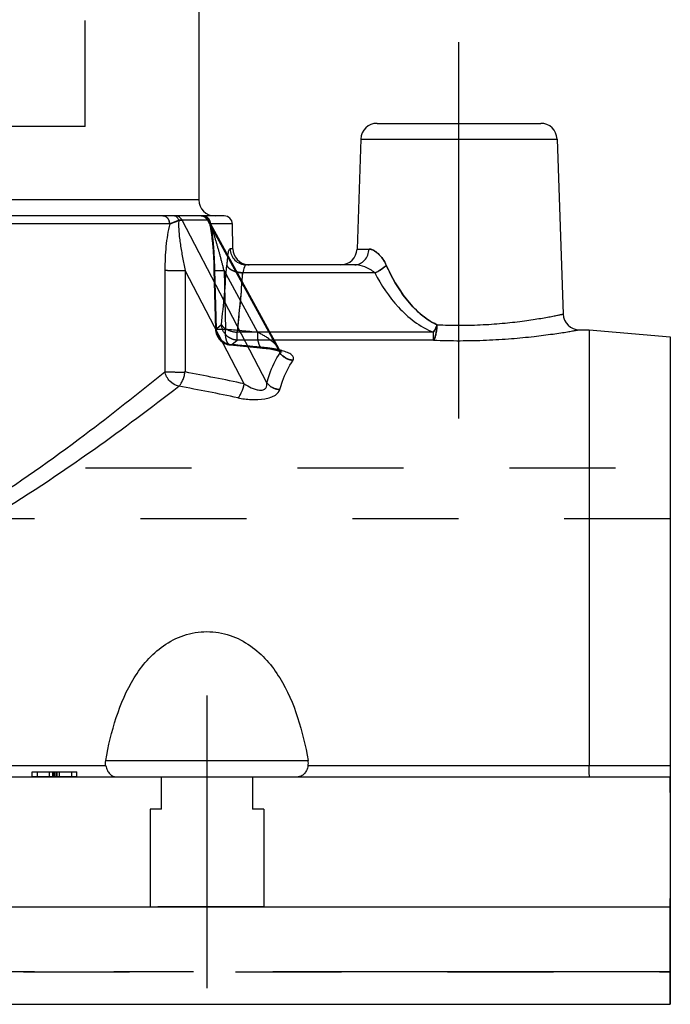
# Model space of a CAD drawing. Header units: millimetres. Extents: x 441 to 559, y 432 to 569.
# Tile 4 of 15: x 519 to 559, y 450 to 511. Entities that reach past the tile are written whole.
import ezdxf

# ---------------------------------------------------------------- set-up
doc = ezdxf.new("R2010")
doc.units = ezdxf.units.MM
doc.header["$LTSCALE"] = 65.185185
doc.linetypes.add('CENTER', pattern=[0.6, 0.375, -0.075, 0.075, -0.075])
doc.linetypes.add('HIDDEN', pattern=[0.2, 0.1, -0.1])
for name, color, linetype in [('FASEN', 7, 'CONTINUOUS'), ('KOERPER', 7, 'CONTINUOUS'), ('KONST.EL_MIT_GEO', 7, 'CONTINUOUS'), ('KURVEN', 7, 'CONTINUOUS')]:
    doc.layers.add(name, color=color, linetype=linetype)

msp = doc.modelspace()

# ---------------------------------------------------------------- linework, layer by layer
at = {"layer": 'FASEN', "color": 7, "linetype": 'Continuous'}
msp.add_line((554, 492), (559, 491.563), dxfattribs=at)
at = {"layer": 'KOERPER', "color": 2, "linetype": 'CENTER'}
for p, q in [((546, 486.542), (546, 509.7)), ((559, 452.5), (441, 452.5))]:
    msp.add_line(p, q, dxfattribs=at)
at = {"layer": 'KOERPER', "color": 7, "linetype": 'Continuous'}
for p, q in [((553.409, 492), (554, 492)), ((441, 464.5), (559, 464.5)), ((559, 464.5), (559, 450.5)), ((441, 456.5), (559, 456.5)), ((441, 450.5), (559, 450.5))]:
    msp.add_line(p, q, dxfattribs=at)
at = {"layer": 'KOERPER', "color": 8, "linetype": 'HIDDEN'}
for p, q in [((510, 483.5), (559, 483.5)), ((559, 483.5), (559, 480.375)), ((559, 480.375), (441, 480.375)), ((527.7, 462.5), (527.7, 464.5)), ((533.3, 464.5), (533.3, 462.5)), ((527.7, 462.5), (527, 462.5)), ((527, 462.5), (527, 456.5)), ((534, 462.5), (533.3, 462.5)), ((534, 462.5), (534, 456.5))]:
    msp.add_line(p, q, dxfattribs=at)
at = {"layer": 'KONST.EL_MIT_GEO', "color": 8, "linetype": 'HIDDEN'}
for p, q in [((523, 504.5), (523, 535)), ((523, 504.5), (477, 504.5)), ((530.599, 498.739), (530.599, 498.74)), ((530.711, 498.288), (530.721, 498.234)), ((530.72, 498.238), (530.73, 498.183)), ((530.729, 498.187), (530.739, 498.13)), ((530.738, 498.135), (530.747, 498.076)), ((530.747, 498.081), (530.756, 498.021)), ((530.755, 498.026), (530.764, 497.964)), ((530.764, 497.97), (530.772, 497.906)), ((530.772, 497.912), (530.781, 497.847)), ((530.78, 497.853), (530.788, 497.787)), ((530.788, 497.793), (530.796, 497.725)), ((530.795, 497.731), (530.804, 497.662)), ((530.803, 497.669), (530.811, 497.597)), ((530.81, 497.604), (530.818, 497.531)), ((530.818, 497.539), (530.825, 497.464)), ((530.825, 497.472), (530.839, 497.333)), ((530.832, 497.395), (530.846, 497.252)), ((530.845, 497.261), (530.858, 497.113)), ((530.853, 497.179), (530.865, 497.028)), ((530.864, 497.037), (530.877, 496.871)), ((530.876, 496.882), (530.888, 496.71)), ((530.887, 496.721), (530.898, 496.544)), ((530.897, 496.556), (530.907, 496.374)), ((530.906, 496.386), (530.915, 496.2)), ((530.915, 496.213), (530.923, 496.022)), ((530.922, 496.036), (530.929, 495.841)), ((530.928, 495.855), (530.934, 495.656)), ((530.934, 495.672), (531.027, 492.035)), ((530.97, 495.665), (531.061, 492.043)), ((531.061, 492.043), (530.97, 495.665)), ((533.634, 491.837), (531.551, 495.647)), ((531.551, 495.647), (531.644, 492.026)), ((531.061, 492.043), (531.121, 492.094)), ((531.121, 492.094), (531.394, 492.325)), ((532.026, 491.084), (532.369, 491.359)), ((532.026, 491.084), (532.369, 491.359)), ((534.37, 491.843), (532.369, 491.843)), ((532.369, 491.359), (532.369, 491.843)), ((534.634, 491.359), (532.369, 491.359)), ((531.937, 491.064), (532.551, 491.008)), ((532.551, 491.008), (533.579, 490.911)), ((533.579, 490.911), (533.918, 490.877)), ((534.017, 490.9), (533.921, 490.909)), ((534.653, 490.765), (534.735, 490.746)), ((534.96, 490.768), (534.929, 490.819)), ((534.93, 490.819), (534.929, 490.819)), ((534.935, 490.808), (534.93, 490.819)), ((535.09, 490.627), (535.093, 490.626)), ((520.069, 464.5), (520.069, 464.8)), ((520.807, 464.5), (520.807, 464.8)), ((521.018, 464.5), (521.018, 464.8)), ((521.084, 464.5), (521.084, 464.8)), ((521.125, 464.5), (521.125, 464.8)), ((521.221, 464.5), (521.221, 464.8)), ((521.23, 464.5), (521.23, 464.8)), ((521.29, 464.5), (521.29, 464.8)), ((521.437, 464.5), (521.437, 464.8)), ((522.182, 464.5), (522.182, 464.8)), ((441, 464.5), (559, 464.5)), ((559, 450.5), (559, 464.5)), ((534, 456.5), (527, 456.5)), ((441, 452.5), (559, 452.5)), ((441, 450.5), (559, 450.5))]:
    msp.add_line(p, q, dxfattribs=at)
at = {"layer": 'KONST.EL_MIT_GEO', "color": 7, "linetype": 'Continuous'}
for p, q in [((530, 525), (530, 500)), ((540.966, 504.7), (551.034, 504.7)), ((539.966, 503.735), (539.73, 496.965)), ((539.966, 503.735), (552.034, 503.735)), ((552.034, 503.735), (552.41, 492.965)), ((530, 500), (470, 500)), ((531.567, 499), (468.434, 499)), ((530.527, 498.75), (528.976, 498.75)), ((534.187, 488.73), (528.976, 498.75)), ((530.527, 498.75), (534.994, 490.579)), ((530.598, 498.74), (534.927, 490.823)), ((528.216, 498.509), (514.979, 498.509)), ((532.067, 498.509), (530.726, 498.509)), ((532.094, 496.983), (532.067, 498.509)), ((532.094, 496.983), (531.922, 496.983)), ((539.73, 496.965), (540.468, 496.965)), ((532.792, 488.674), (529.166, 495.647)), ((539.587, 496), (532.916, 496)), ((540.825, 495.5), (532.707, 495.5)), ((554, 492), (554, 465.179)), ((544.438, 491.843), (534.37, 491.843)), ((544.438, 491.359), (534.634, 491.359)), ((544.438, 491.359), (544.438, 491.843)), ((559, 491.562), (559, 464.5)), ((534.933, 490.812), (534.929, 490.819)), ((534.93, 490.819), (534.929, 490.819)), ((524.275, 465.5), (536.725, 465.5)), ((524.278, 465.179), (475.722, 465.179)), ((519.75, 464.8), (522.5, 464.8)), ((519.75, 464.5), (519.75, 464.8)), ((522.5, 464.5), (522.5, 464.8)), ((554, 465.179), (536.722, 465.179)), ((559, 465.177), (554, 465.181))]:
    msp.add_line(p, q, dxfattribs=at)
at = {"layer": 'KONST.EL_MIT_GEO', "color": 2, "linetype": 'CENTER'}
msp.add_line((530.5, 469.5), (530.5, 451.5), dxfattribs=at)
at = {"layer": 'KONST.EL_MIT_GEO', "color": 7, "linetype": 'Continuous'}
for points in [[(530.279, 498.985), (530.22, 498.996), (530.16, 499)], [(530.392, 498.943), (530.337, 498.968), (530.279, 498.985)], [(530.534, 498.832), (530.491, 498.874), (530.444, 498.912), (530.392, 498.943)], [(530.599, 498.74), (530.571, 498.784), (530.534, 498.832)], [(535.081, 490.632), (535.09, 490.627), (535.093, 490.626), (535.086, 490.63), (535.072, 490.641), (535.05, 490.66), (535.024, 490.687), (534.994, 490.722), (534.963, 490.764), (534.933, 490.812)]]:
    msp.add_lwpolyline(points, dxfattribs=at)
at = {"layer": 'KONST.EL_MIT_GEO', "color": 8, "linetype": 'HIDDEN'}
for points in [[(530.629, 498.641), (530.634, 498.625), (530.644, 498.59), (530.654, 498.553), (530.663, 498.513), (530.673, 498.472), (530.683, 498.428), (530.692, 498.383), (530.702, 498.336), (530.711, 498.288)], [(533.918, 490.877), (534.013, 490.867), (534.135, 490.853), (534.252, 490.837), (534.362, 490.82), (534.466, 490.803)], [(534.467, 490.803), (534.563, 490.784), (534.653, 490.765)], [(534.735, 490.746), (534.81, 490.727), (534.876, 490.708), (534.934, 490.69), (534.984, 490.673), (535.025, 490.657), (535.056, 490.644), (535.077, 490.634), (535.081, 490.632)], [(535.049, 490.661), (535.022, 490.689), (534.991, 490.725), (534.96, 490.768)]]:
    msp.add_lwpolyline(points, dxfattribs=at)
at = {"layer": 'KONST.EL_MIT_GEO', "color": 7, "linetype": 'Continuous'}
for centre, radius, start, end in [((540.966, 503.7), 1, 90, 178), ((551.034, 503.7), 1, 2, 90), ((531, 500), 1, 180, 270), ((528.476, 498.758), 0.242, 80.13075, 89.94787), ((530.127, 498.579), 0.421, 86.85096, 89.99561), ((530.113, 498.542), 0.461, 47.68969, 61.40021), ((530.246, 498.535), 0.465, 66.92512, 74.59388), ((530.083, 498.513), 0.503, 28.07999, 34.55839), ((530.229, 498.512), 0.494, 36.88097, 44.25626), ((530.221, 498.506), 0.504, 29.62122, 36.88376), ((531.567, 498.5), 0.5, 1.00002, 90.0013), ((533.094, 497), 1, 181, 265.05556), ((538.731, 497), 1, 270, 358), ((428.838, 503.113), 104.147, 355.50972, 355.80786), ((553.409, 493), 1, 181.99993, 270.00018), ((534.247, 490.446), 0.777, 27.7197, 28.61827), ((534.019, 486.739), 4.122, 74.43749, 76.59663), ((496.644, 317.737), 174.717, 78.05969, 79.27521), ((496.326, 312.86), 178.637, 78.3464, 79.53415)]:
    msp.add_arc(centre, radius, start, end, dxfattribs=at)
at = {"layer": 'KONST.EL_MIT_GEO', "color": 8, "linetype": 'HIDDEN'}
for centre, radius, start, end in [((530.15, 498.5), 0.5, 16.42856, 90), ((530.162, 498.501), 0.497, 28.5439, 89.9799), ((432.575, 502.975), 99.391, 353.84908, 355.96574), ((533.094, 497), 1, 265.05556, 270), ((436.44, 502.534), 96.523, 353.64096, 355.82117), ((437.644, 502.42), 95.314, 353.62875, 355.51084), ((532.026, 492.06), 1, 181.4596, 264.89862), ((511.263, 265.721), 227.22, 84.34974, 84.85392), ((532.09, 492.107), 1.025, 255.5854, 266.4377), ((511.65, 259.101), 232.876, 84.51204, 84.9803), ((511.655, 259.154), 232.823, 84.48839, 84.98033), ((533.646, 485.084), 5.819, 78.10149, 79.64971), ((533.82, 485.914), 4.971, 76.57659, 78.10057)]:
    msp.add_arc(centre, radius, start, end, dxfattribs=at)
for points, knots in [([(528.216, 498.509), (528.214, 498.633), (528.146, 498.825), (527.951, 498.973), (527.833, 499), (527.776, 499)], [0, 0, 0, 0, 0.516748, 0.762828, 1, 1, 1, 1]), ([(528.216, 498.509), (528.257, 498.526), (528.446, 498.6), (528.638, 498.671), (528.781, 498.739)], [0, 0, 0, 0, 0.218168, 1, 1, 1, 1]), ([(528.781, 498.739), (528.801, 498.741), (528.866, 498.747), (528.931, 498.752), (528.976, 498.75)], [0, 0, 0, 0, 0.300882, 1, 1, 1, 1]), ([(530.527, 498.75), (530.488, 498.823), (530.373, 498.951), (530.207, 499), (530.127, 499)], [0, 0, 0, 0, 0.508859, 1, 1, 1, 1]), ([(530.726, 498.509), (530.723, 498.634), (530.624, 498.891), (530.368, 499), (530.247, 499)], [0, 0, 0, 0, 0.507489, 1, 1, 1, 1]), ([(530.527, 498.75), (530.544, 498.751), (530.566, 498.75), (530.595, 498.747), (530.599, 498.74)], [0, 0, 0, 0, 0.685545, 1, 1, 1, 1]), ([(530.629, 498.641), (530.627, 498.649), (530.618, 498.682), (530.61, 498.715), (530.599, 498.739)], [0, 0, 0, 0, 0.236055, 1, 1, 1, 1]), ([(531.551, 495.647), (531.485, 495.914), (531.347, 496.448), (531.127, 497.241), (530.929, 497.893), (530.753, 498.392), (530.657, 498.63), (530.599, 498.739)], [0, 0, 0, 0, 0.255089, 0.510115, 0.762763, 0.885759, 1, 1, 1, 1]), ([(530.599, 498.739), (530.607, 498.724), (530.639, 498.66), (530.668, 498.595), (530.689, 498.545)], [0, 0, 0, 0, 0.238228, 1, 1, 1, 1]), ([(530.599, 498.739), (530.603, 498.731), (530.616, 498.699), (530.622, 498.665), (530.629, 498.641)], [0, 0, 0, 0, 0.26654, 1, 1, 1, 1]), ([(530.629, 498.641), (530.637, 498.617), (530.658, 498.564), (530.701, 498.526), (530.726, 498.509)], [0, 0, 0, 0, 0.463541, 1, 1, 1, 1]), ([(530.726, 498.509), (530.812, 498.054), (530.911, 497.105), (530.957, 496.154), (530.97, 495.665)], [0, 0, 0, 0, 0.485686, 1, 1, 1, 1]), ([(541.533, 495.965), (541.468, 496.108), (541.32, 496.367), (541.049, 496.681), (540.77, 496.895), (540.562, 496.965), (540.468, 496.965)], [0, 0, 0, 0, 0.309957, 0.584209, 0.815074, 1, 1, 1, 1]), ([(531.784, 496.572), (531.775, 496.513), (531.748, 496.317), (531.729, 496.12), (531.72, 495.982)], [0, 0, 0, 0, 0.303742, 1, 1, 1, 1]), ([(527.914, 495.665), (528.095, 495.652), (528.513, 495.645), (528.93, 495.644), (529.166, 495.647)], [0, 0, 0, 0, 0.435315, 1, 1, 1, 1]), ([(530.97, 495.665), (530.961, 495.663), (530.952, 495.661), (530.934, 495.66), (530.934, 495.656)], [0, 0, 0, 0, 0.734568, 1, 1, 1, 1]), ([(530.97, 495.665), (530.961, 495.663), (530.952, 495.661), (530.934, 495.66), (530.934, 495.656)], [0, 0, 0, 0, 0.734569, 1, 1, 1, 1]), ([(530.934, 495.656), (530.934, 495.653), (530.956, 495.653), (530.981, 495.648), (531.038, 495.647), (531.108, 495.645), (531.199, 495.645), (531.348, 495.645), (531.468, 495.646), (531.551, 495.647)], [0, 0, 0, 0, 0.018645, 0.071128, 0.156981, 0.274298, 0.420664, 0.59301, 1, 1, 1, 1]), ([(531.72, 495.983), (531.739, 495.916), (531.838, 495.781), (532.066, 495.64), (532.366, 495.538), (532.59, 495.506), (532.707, 495.5)], [0, 0, 0, 0, 0.180229, 0.413445, 0.693994, 1, 1, 1, 1]), ([(532.34, 495.555), (532.194, 495.592), (531.951, 495.681), (531.749, 495.879), (531.72, 495.983)], [0, 0, 0, 0, 0.583294, 1, 1, 1, 1]), ([(540.825, 495.5), (540.962, 495.554), (541.215, 495.686), (541.44, 495.865), (541.533, 495.965)], [0, 0, 0, 0, 0.518841, 1, 1, 1, 1]), ([(544.648, 492.308), (543.899, 492.651), (542.656, 493.812), (541.862, 495.235), (541.533, 495.965)], [0, 0, 0, 0, 0.507227, 1, 1, 1, 1]), ([(531.027, 492.035), (531.026, 492.038), (531.044, 492.039), (531.052, 492.042), (531.061, 492.043)], [0, 0, 0, 0, 0.265166, 1, 1, 1, 1]), ([(531.027, 492.035), (531.027, 492.038), (531.044, 492.039), (531.052, 492.042), (531.061, 492.043)], [0, 0, 0, 0, 0.265738, 1, 1, 1, 1]), ([(531.644, 492.026), (531.56, 492.024), (531.44, 492.023), (531.291, 492.023), (531.201, 492.024), (531.13, 492.026), (531.074, 492.026), (531.049, 492.032), (531.027, 492.031), (531.027, 492.035)], [0, 0, 0, 0, 0.407015, 0.579309, 0.725687, 0.843064, 0.928854, 0.981346, 1, 1, 1, 1]), ([(531.644, 492.026), (531.56, 492.024), (531.44, 492.023), (531.291, 492.023), (531.201, 492.024), (531.13, 492.026), (531.074, 492.026), (531.049, 492.032), (531.027, 492.031), (531.027, 492.035)], [0, 0, 0, 0, 0.406986, 0.57933, 0.725694, 0.843012, 0.928864, 0.98135, 1, 1, 1, 1]), ([(531.061, 492.043), (531.091, 492.068), (531.202, 492.162), (531.312, 492.256), (531.394, 492.325)], [0, 0, 0, 0, 0.265709, 1, 1, 1, 1]), ([(531.061, 492.043), (531.07, 491.92), (531.134, 491.676), (531.352, 491.367), (531.661, 491.151), (531.905, 491.091), (532.026, 491.084)], [0, 0, 0, 0, 0.249664, 0.501806, 0.752882, 1, 1, 1, 1]), ([(532.369, 491.359), (532.246, 491.365), (531.997, 491.422), (531.582, 491.704), (531.405, 492.08), (531.394, 492.325)], [0, 0, 0, 0, 0.250051, 0.50295, 1, 1, 1, 1]), ([(531.394, 492.325), (531.419, 492.26), (531.523, 492.132), (531.845, 491.933), (532.153, 491.861), (532.369, 491.843)], [0, 0, 0, 0, 0.185617, 0.422202, 1, 1, 1, 1]), ([(531.937, 491.064), (531.885, 491.069), (531.807, 491.13), (531.743, 491.241), (531.679, 491.413), (531.638, 491.679), (531.634, 491.905), (531.644, 492.026)], [0, 0, 0, 0, 0.146233, 0.245645, 0.365538, 0.659036, 1, 1, 1, 1]), ([(544.438, 491.359), (544.455, 491.369), (544.483, 491.408), (544.512, 491.481), (544.547, 491.576), (544.588, 491.743), (544.627, 491.989), (544.642, 492.197), (544.648, 492.308)], [0, 0, 0, 0, 0.059113, 0.138362, 0.241559, 0.36549, 0.662907, 1, 1, 1, 1]), ([(544.648, 492.308), (544.632, 492.267), (544.569, 492.109), (544.497, 491.954), (544.438, 491.843)], [0, 0, 0, 0, 0.258495, 1, 1, 1, 1]), ([(533.918, 490.877), (533.867, 490.882), (533.79, 490.943), (533.727, 491.055), (533.665, 491.227), (533.625, 491.492), (533.626, 491.717), (533.634, 491.837)], [0, 0, 0, 0, 0.145975, 0.245377, 0.365213, 0.65881, 1, 1, 1, 1]), ([(534.929, 490.819), (534.874, 490.921), (534.712, 491.116), (534.29, 491.477), (533.908, 491.702), (533.634, 491.837)], [0, 0, 0, 0, 0.209121, 0.449894, 1, 1, 1, 1]), ([(534.017, 490.9), (534.009, 490.896), (533.978, 490.881), (533.943, 490.875), (533.918, 490.877)], [0, 0, 0, 0, 0.269385, 1, 1, 1, 1]), ([(535.125, 490.71), (535.016, 490.74), (534.783, 490.794), (534.413, 490.856), (534.153, 490.887), (534.017, 490.9)], [0, 0, 0, 0, 0.300733, 0.636239, 1, 1, 1, 1]), ([(534.691, 490.808), (534.638, 490.818), (534.414, 490.856), (534.189, 490.884), (534.017, 490.9)], [0, 0, 0, 0, 0.237229, 1, 1, 1, 1]), ([(534.994, 490.579), (535.084, 490.45), (535.325, 490.23), (535.638, 490.136), (535.794, 490.126)], [0, 0, 0, 0, 0.501222, 1, 1, 1, 1]), ([(527.909, 489.419), (528.091, 489.407), (528.507, 489.4), (528.923, 489.399), (529.158, 489.402)], [0, 0, 0, 0, 0.436268, 1, 1, 1, 1]), ([(534.187, 488.73), (534.28, 488.61), (534.527, 488.41), (534.833, 488.33), (534.987, 488.323)], [0, 0, 0, 0, 0.495168, 1, 1, 1, 1])]:
    msp.add_open_spline(points, degree=3, knots=knots, dxfattribs=at)
at = {"layer": 'KONST.EL_MIT_GEO', "color": 7, "linetype": 'Continuous'}
for points, knots in [([(528.216, 498.509), (528.214, 498.633), (528.146, 498.825), (527.951, 498.973), (527.833, 499), (527.776, 499)], [0, 0, 0, 0, 0.516754, 0.762832, 1, 1, 1, 1]), ([(528.781, 498.739), (528.733, 498.716), (528.546, 498.634), (528.354, 498.567), (528.216, 498.509)], [0, 0, 0, 0, 0.26504, 1, 1, 1, 1]), ([(528.781, 498.739), (528.757, 498.803), (528.692, 498.917), (528.575, 498.986), (528.517, 498.996)], [0, 0, 0, 0, 0.542122, 1, 1, 1, 1]), ([(528.976, 498.75), (528.937, 498.823), (528.823, 498.951), (528.657, 499), (528.576, 499)], [0, 0, 0, 0, 0.508862, 1, 1, 1, 1]), ([(528.781, 498.739), (528.759, 498.628), (528.753, 498.387), (528.771, 498.02), (528.811, 497.634), (528.882, 497.107), (528.996, 496.443), (529.106, 495.913), (529.166, 495.647)], [0, 0, 0, 0, 0.108735, 0.228889, 0.353535, 0.480586, 0.738729, 1, 1, 1, 1]), ([(528.976, 498.75), (528.964, 498.75), (528.898, 498.75), (528.833, 498.744), (528.781, 498.739)], [0, 0, 0, 0, 0.196925, 1, 1, 1, 1]), ([(530.599, 498.74), (530.595, 498.747), (530.566, 498.75), (530.544, 498.751), (530.527, 498.75)], [0, 0, 0, 0, 0.314455, 1, 1, 1, 1]), ([(528.216, 498.509), (528.156, 498.289), (528.063, 497.832), (527.944, 496.883), (527.914, 496.154), (527.914, 495.665)], [0, 0, 0, 0, 0.238069, 0.487601, 1, 1, 1, 1]), ([(531.784, 496.572), (531.794, 496.63), (531.812, 496.732), (531.847, 496.863), (531.875, 496.942), (531.907, 496.983), (531.922, 496.983)], [0, 0, 0, 0, 0.40331, 0.706104, 0.902229, 1, 1, 1, 1]), ([(531.922, 496.983), (531.924, 496.854), (531.979, 496.595), (532.201, 496.269), (532.529, 496.051), (532.788, 496), (532.916, 496)], [0, 0, 0, 0, 0.250638, 0.500872, 0.750597, 1, 1, 1, 1]), ([(539.587, 496), (539.699, 496), (539.932, 496.052), (540.221, 496.27), (540.415, 496.589), (540.464, 496.839), (540.468, 496.965)], [0, 0, 0, 0, 0.235693, 0.479843, 0.735713, 1, 1, 1, 1]), ([(540.468, 496.965), (540.562, 496.965), (540.77, 496.895), (541.172, 496.586), (541.412, 496.233), (541.533, 495.965)], [0, 0, 0, 0, 0.185441, 0.416953, 1, 1, 1, 1]), ([(527.914, 495.665), (528.095, 495.652), (528.513, 495.645), (528.93, 495.644), (529.166, 495.647)], [0, 0, 0, 0, 0.435314, 1, 1, 1, 1]), ([(532.707, 495.5), (532.614, 495.505), (532.49, 495.521), (532.369, 495.548), (532.34, 495.555)], [0, 0, 0, 0, 0.75465, 1, 1, 1, 1]), ([(532.916, 496), (532.894, 496), (532.842, 495.955), (532.763, 495.79), (532.726, 495.625), (532.707, 495.5)], [0, 0, 0, 0, 0.117837, 0.322861, 1, 1, 1, 1]), ([(540.825, 495.5), (540.652, 495.664), (540.246, 495.887), (539.799, 496), (539.587, 496)], [0, 0, 0, 0, 0.528784, 1, 1, 1, 1]), ([(541.533, 495.965), (541.44, 495.865), (541.215, 495.686), (540.962, 495.554), (540.825, 495.5)], [0, 0, 0, 0, 0.481152, 1, 1, 1, 1]), ([(541.533, 495.965), (541.862, 495.235), (542.656, 493.812), (543.899, 492.652), (544.648, 492.308)], [0, 0, 0, 0, 0.492771, 1, 1, 1, 1]), ([(540.825, 495.5), (541.221, 494.746), (541.945, 493.653), (543.233, 492.463), (544.017, 492.01), (544.438, 491.843)], [0, 0, 0, 0, 0.487981, 0.740134, 1, 1, 1, 1]), ([(544.648, 492.308), (545.122, 492.286), (546.071, 492.266), (547.469, 492.303), (548.79, 492.399), (549.813, 492.517), (550.544, 492.623), (551.013, 492.698), (551.42, 492.769), (551.761, 492.833), (552.001, 492.88), (552.156, 492.912), (552.245, 492.93), (552.314, 492.946), (552.364, 492.954), (552.392, 492.964), (552.407, 492.963), (552.41, 492.965)], [0, 0, 0, 0, 0.182412, 0.364348, 0.536764, 0.691296, 0.759519, 0.82059, 0.873745, 0.918294, 0.953634, 0.967688, 0.979261, 0.988308, 0.994795, 0.998697, 1, 1, 1, 1]), ([(544.648, 492.308), (544.647, 492.197), (544.624, 491.99), (544.583, 491.709), (544.526, 491.501), (544.472, 491.388), (544.438, 491.359)], [0, 0, 0, 0, 0.33763, 0.63544, 0.862488, 1, 1, 1, 1]), ([(544.438, 491.843), (544.456, 491.879), (544.504, 491.972), (544.574, 492.127), (544.626, 492.246), (544.648, 492.308)], [0, 0, 0, 0, 0.237295, 0.61307, 1, 1, 1, 1]), ([(544.438, 491.359), (544.98, 491.338), (546.065, 491.318), (547.664, 491.353), (549.183, 491.445), (550.548, 491.577), (551.558, 491.705), (552.24, 491.805), (552.641, 491.869), (552.96, 491.921), (553.19, 491.963), (553.331, 491.983), (553.393, 491.999), (553.409, 492)], [0, 0, 0, 0, 0.180635, 0.360919, 0.532451, 0.687154, 0.817497, 0.871361, 0.916636, 0.95264, 0.978798, 0.994676, 1, 1, 1, 1]), ([(534.994, 490.579), (534.996, 490.597), (534.994, 490.677), (534.964, 490.754), (534.935, 490.808)], [0, 0, 0, 0, 0.233024, 1, 1, 1, 1]), ([(535.794, 490.126), (535.812, 490.152), (535.838, 490.207), (535.832, 490.3), (535.784, 490.384), (535.667, 490.494), (535.443, 490.611), (535.24, 490.678), (535.125, 490.71)], [0, 0, 0, 0, 0.091025, 0.173598, 0.263576, 0.370502, 0.645359, 1, 1, 1, 1]), ([(534.187, 488.73), (534.234, 488.905), (534.429, 489.55), (534.72, 490.17), (534.994, 490.579)], [0, 0, 0, 0, 0.269003, 1, 1, 1, 1]), ([(534.987, 488.323), (535.034, 488.494), (535.23, 489.124), (535.521, 489.729), (535.794, 490.126)], [0, 0, 0, 0, 0.268533, 1, 1, 1, 1]), ([(535.794, 490.126), (535.638, 490.136), (535.325, 490.23), (535.084, 490.45), (534.994, 490.579)], [0, 0, 0, 0, 0.498778, 1, 1, 1, 1]), ([(516.726, 481.189), (518.869, 482.543), (522.654, 485.223), (526.287, 488.095), (527.909, 489.419)], [0, 0, 0, 0, 0.547642, 1, 1, 1, 1]), ([(527.909, 489.419), (528.091, 489.407), (528.507, 489.4), (528.923, 489.399), (529.158, 489.402)], [0, 0, 0, 0, 0.43626, 1, 1, 1, 1]), ([(528.775, 488.525), (528.567, 488.567), (528.269, 488.751), (528.01, 489.102), (527.933, 489.313), (527.909, 489.419)], [0, 0, 0, 0, 0.490741, 0.748409, 1, 1, 1, 1]), ([(528.775, 488.525), (528.823, 488.564), (528.908, 488.678), (529.013, 488.881), (529.101, 489.129), (529.14, 489.309), (529.158, 489.402)], [0, 0, 0, 0, 0.191279, 0.431095, 0.706704, 1, 1, 1, 1]), ([(517.009, 480.358), (519.26, 481.693), (523.239, 484.347), (527.066, 487.205), (528.775, 488.525)], [0, 0, 0, 0, 0.547908, 1, 1, 1, 1]), ([(532.41, 487.814), (532.455, 487.857), (532.54, 487.969), (532.686, 488.251), (532.758, 488.498), (532.792, 488.674)], [0, 0, 0, 0, 0.195993, 0.437233, 1, 1, 1, 1]), ([(532.41, 487.814), (532.676, 487.759), (533.224, 487.685), (533.906, 487.706), (534.406, 487.829), (534.75, 487.982), (534.949, 488.181), (534.987, 488.323)], [0, 0, 0, 0, 0.292929, 0.592377, 0.728038, 0.8419, 1, 1, 1, 1]), ([(532.792, 488.674), (532.932, 488.585), (533.153, 488.461), (533.468, 488.336), (533.715, 488.279), (533.952, 488.28), (534.135, 488.392), (534.199, 488.564), (534.195, 488.675), (534.187, 488.73)], [0, 0, 0, 0, 0.279853, 0.424439, 0.570117, 0.705963, 0.814101, 0.906917, 1, 1, 1, 1]), ([(534.987, 488.323), (534.833, 488.33), (534.527, 488.41), (534.28, 488.61), (534.187, 488.73)], [0, 0, 0, 0, 0.504832, 1, 1, 1, 1]), ([(524.275, 465.5), (524.435, 466.393), (524.841, 468.148), (525.728, 470.233), (526.787, 471.686), (527.806, 472.613), (529.066, 473.268), (530.5, 473.51), (531.934, 473.268), (533.194, 472.613), (534.213, 471.686), (535.272, 470.233), (536.159, 468.148), (536.565, 466.393), (536.725, 465.5)], [0, 0, 0, 0, 0.124497, 0.246631, 0.307799, 0.369956, 0.434029, 0.5, 0.565972, 0.630045, 0.692202, 0.75337, 0.875503, 1, 1, 1, 1]), ([(524.278, 465.179), (524.299, 465.078), (524.358, 464.895), (524.504, 464.671), (524.689, 464.531), (524.83, 464.5), (524.896, 464.5)], [0, 0, 0, 0, 0.313818, 0.577671, 0.799246, 1, 1, 1, 1]), ([(536.722, 465.179), (536.701, 465.078), (536.642, 464.895), (536.496, 464.671), (536.311, 464.531), (536.17, 464.5), (536.104, 464.5)], [0, 0, 0, 0, 0.313818, 0.577671, 0.799246, 1, 1, 1, 1]), ([(554.044, 464.5), (554.039, 464.5), (554.034, 464.523), (554.028, 464.553), (554.022, 464.615), (554.016, 464.693), (554.011, 464.793), (554.004, 464.957), (554, 465.087), (554, 465.179)], [0, 0, 0, 0, 0.020541, 0.074065, 0.160887, 0.278972, 0.425688, 0.597671, 1, 1, 1, 1])]:
    msp.add_open_spline(points, degree=3, knots=knots, dxfattribs=at)
at = {"layer": 'KONST.EL_MIT_GEO', "color": 8, "linetype": 'HIDDEN'}
for points in [[(528.517, 498.996), (528.504, 498.999), (528.49, 499), (528.476, 499)], [(531.937, 491.064), (531.967, 491.062), (531.999, 491.069), (532.026, 491.084)], [(532.026, 491.084), (531.999, 491.069), (531.967, 491.062), (531.937, 491.064)]]:
    msp.add_open_spline(points, degree=3, dxfattribs=at)
at = {"layer": 'KONST.EL_MIT_GEO', "color": 7, "linetype": 'Continuous'}
for points in [[(530.334, 498.947), (530.278, 498.977), (530.214, 498.996), (530.15, 498.999)], [(530.369, 498.983), (530.329, 498.994), (530.288, 499), (530.247, 499)], [(530.497, 498.799), (530.476, 498.829), (530.451, 498.858), (530.424, 498.883)], [(530.582, 498.857), (530.539, 498.901), (530.485, 498.938), (530.428, 498.963)], [(530.726, 498.509), (530.724, 498.594), (530.701, 498.681), (530.659, 498.755)], [(527.914, 495.665), (527.913, 493.583), (527.911, 491.501), (527.909, 489.419)], [(529.166, 495.647), (529.163, 493.565), (529.161, 491.484), (529.158, 489.402)], [(524.278, 465.179), (524.256, 465.284), (524.256, 465.395), (524.275, 465.5)], [(536.722, 465.179), (536.744, 465.284), (536.744, 465.395), (536.725, 465.5)]]:
    msp.add_open_spline(points, degree=3, dxfattribs=at)
at = {"layer": 'KURVEN', "color": 8, "linetype": 'HIDDEN'}
msp.add_line((522.5, 464.5), (519.75, 464.5), dxfattribs=at)

doc.saveas('drawing.dxf')
